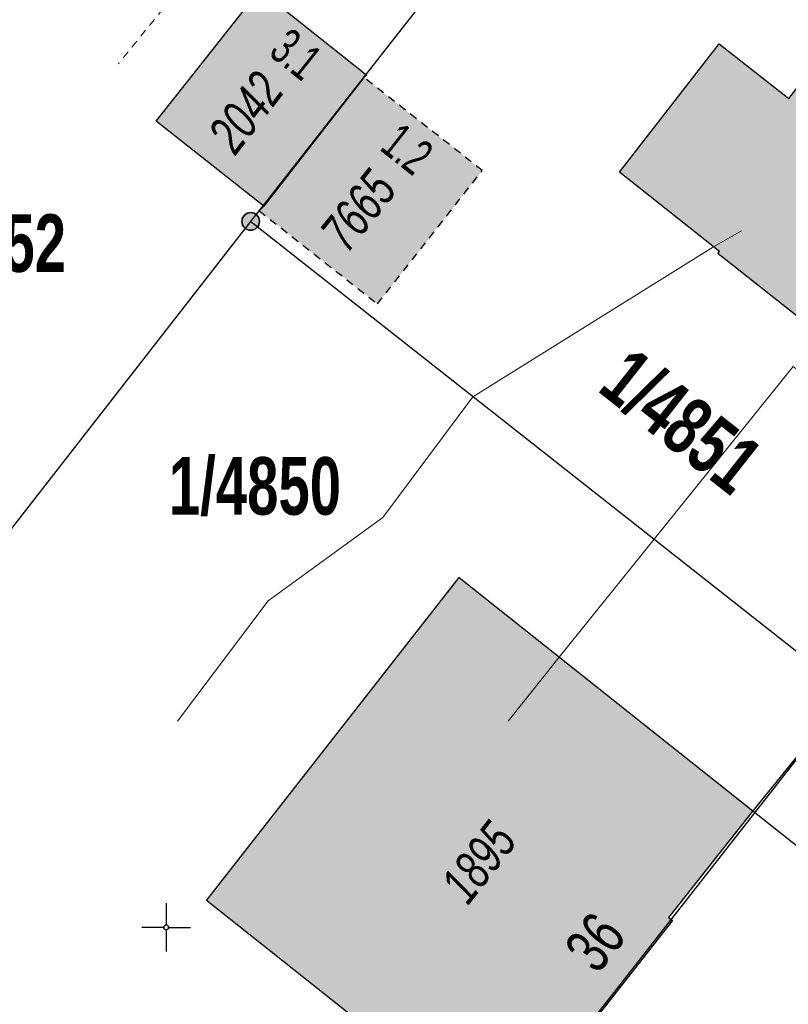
# Model space of a CAD drawing. Header units: metres. Extents: x 2695560 to 2696939, y 1260529 to 1262050.
# Tile 73 of 256: x 2696022 to 2696042, y 1260823 to 1260848. Entities that reach past the tile are written whole.
import ezdxf

# ---------------------------------------------------------------- set-up
doc = ezdxf.new("R2010")
doc.units = ezdxf.units.M
doc.linetypes.add('AUSGEZOGEN', pattern=[0])
doc.linetypes.add('VERDECKT2_S2', pattern=[0.36, 0.2, -0.16])
for name, color, linetype in [('XR$1$AV_Flächen (EO)', 7, 'AUSGEZOGEN'), ('XR$1$AV_Gebäudeflächen (BB)', 7, 'AUSGEZOGEN'), ('XR$1$AV_Gebäudeflächen (EO)', 7, 'AUSGEZOGEN'), ('XR$1$AV_Grenzpunkte', 7, 'AUSGEZOGEN'), ('XR$1$AV_Grundstück-Nr.', 7, 'AUSGEZOGEN'), ('XR$1$AV_Haus-Nr.', 7, 'AUSGEZOGEN'), ('XR$1$AV_Koordinatennetzpunkte', 7, 'AUSGEZOGEN'), ('XR$1$AV_Linien (BB)', 7, 'AUSGEZOGEN'), ('XR$1$AV_Versicherung-Nr.', 7, 'AUSGEZOGEN'), ('XR$1$Liegenschaftsgrenzen', 7, 'AUSGEZOGEN'), ('XR$1$PFAV', 255, 'AUSGEZOGEN'), ('XR$1$RP_Abstandslinie', 7, 'AUSGEZOGEN')]:
    doc.layers.add(name, color=color, linetype=linetype)
doc.layers.add('XR$2$ABW-Linie-R-ungenau', color=4, linetype='VERDECKT2_S2', lineweight=18)
doc.layers.add('XR$2$KOM-Linie-U-genau', color=91, linetype='AUSGEZOGEN', lineweight=18)
doc.styles.add('ARIAL', font='arial.ttf')

# ---------------------------------------------------------------- blocks, each defined once
blk = doc.blocks.new('BAV15')
at = {"layer": 'XR$1$PFAV', "transparency": 33554687}
blk.add_hatch(color=7, dxfattribs=at).paths.add_polyline_path([(0.5, 0), (0.49, 0.101), (0.459, 0.197), (0.41, 0.286), (0.344, 0.362), (0.264, 0.424), (0.174, 0.469), (0.076, 0.494), (-0.025, 0.499), (-0.125, 0.484), (-0.22, 0.449), (-0.306, 0.395), (-0.379, 0.326), (-0.437, 0.243), (-0.477, 0.15), (-0.497, 0.051), (-0.497, -0.051), (-0.477, -0.15), (-0.437, -0.243), (-0.379, -0.326), (-0.306, -0.395), (-0.22, -0.449), (-0.125, -0.484), (-0.025, -0.499), (0.076, -0.494), (0.174, -0.469), (0.264, -0.424), (0.344, -0.362), (0.41, -0.286), (0.459, -0.197), (0.49, -0.101)])
at = {"color": 7, "transparency": 33554687}
for start, end in [(90, 270), (270, 90)]:
    blk.add_arc((0, 0), 0.5, start, end, dxfattribs=at)
at = {"layer": 'XR$1$PFAV', "transparency": 33554687}
blk.add_circle((0, 0), 0.5, dxfattribs=at)
blk = doc.blocks.new('BAV2041')
at = {"color": 7, "transparency": 33554687}
for p, q in [((0, 0.5), (0, 0.05)), ((-0.05, 0), (-0.5, 0)), ((0.05, 0), (0.5, 0)), ((0, -0.05), (0, -0.5))]:
    blk.add_line(p, q, dxfattribs=at)
blk.add_circle((0, 0), 0.05, dxfattribs=at)
for start, end in [(90, 270), (270, 90)]:
    blk.add_arc((0, 0), 0.05, start, end, dxfattribs=at)

msp = doc.modelspace()

# ---------------------------------------------------------------- hatches: boundary and pattern name
at = {"layer": 'XR$1$AV_Gebäudeflächen (BB)', "true_color": 0xd2d2d2, "transparency": 33554687}
for points in [[(2696047.788, 1260836.173), (2696054.417, 1260844.565), (2696046.909, 1260850.723), (2696044.409, 1260847.554), (2696043.587, 1260848.177), (2696042.02, 1260846.163), (2696040.228, 1260847.571), (2696037.656, 1260844.265), (2696040.239, 1260842.225), (2696040.196, 1260842.17)], [(2696028.492, 1260843.391), (2696031.066, 1260846.711), (2696031.148, 1260846.769), (2696028.389, 1260848.966), (2696025.711, 1260845.582)], [(2696034.553, 1260819.521), (2696036.712, 1260822.26), (2696036.819, 1260822.176), (2696039.02, 1260824.988), (2696038.923, 1260825.064), (2696041.092, 1260827.815), (2696033.522, 1260833.822), (2696027.011, 1260825.5)]]:
    msp.add_hatch(color=254, dxfattribs=at).paths.add_polyline_path(points)
at = {"layer": 'XR$1$AV_Gebäudeflächen (EO)', "true_color": 0xebebeb, "transparency": 33554687}
msp.add_hatch(color=7, dxfattribs=at).paths.add_polyline_path([(2696031.42, 1260840.874), (2696034.121, 1260844.311), (2696031.066, 1260846.711), (2696028.492, 1260843.391), (2696028.366, 1260843.275)])

# ---------------------------------------------------------------- linework, layer by layer
at = {"layer": 'XR$1$AV_Flächen (EO)', "color": 7, "linetype": 'VERDECKT2_S2', "transparency": 33554687}
msp.add_line((2696028.366, 1260843.275), (2696031.42, 1260840.874), dxfattribs=at)
at = {"layer": 'XR$1$AV_Flächen (EO)', "color": 7, "linetype": 'AUSGEZOGEN', "transparency": 33554687}
msp.add_lwpolyline([(2696031.066, 1260846.711), (2696028.492, 1260843.391), (2696028.366, 1260843.275)], dxfattribs=at)
at = {"layer": 'XR$1$AV_Flächen (EO)', "color": 7, "linetype": 'VERDECKT2_S2', "transparency": 33554687}
msp.add_lwpolyline([(2696031.42, 1260840.874), (2696034.121, 1260844.311), (2696031.066, 1260846.711)], dxfattribs=at)
at = {"layer": 'XR$1$AV_Linien (BB)', "color": 7, "linetype": 'AUSGEZOGEN', "transparency": 33554687}
msp.add_line((2696041.092, 1260827.815), (2696045.407, 1260824.39), dxfattribs=at)
msp.add_lwpolyline([(2696047.788, 1260836.173), (2696040.196, 1260842.17), (2696040.239, 1260842.225), (2696037.656, 1260844.265), (2696040.228, 1260847.571), (2696042.02, 1260846.163), (2696043.587, 1260848.177), (2696044.409, 1260847.554), (2696046.909, 1260850.723), (2696054.417, 1260844.565), (2696047.788, 1260836.173)], close=True, dxfattribs=at)
for points in [[(2696028.492, 1260843.391), (2696025.711, 1260845.582), (2696028.389, 1260848.966)], [(2696028.389, 1260848.966), (2696031.148, 1260846.769), (2696031.066, 1260846.711), (2696028.492, 1260843.391)], [(2696034.553, 1260819.521), (2696027.011, 1260825.5), (2696033.522, 1260833.822), (2696041.092, 1260827.815)], [(2696047.84, 1260827.5), (2696043.574, 1260830.858), (2696041.092, 1260827.815)], [(2696041.092, 1260827.815), (2696038.923, 1260825.064), (2696039.02, 1260824.988), (2696036.819, 1260822.176), (2696036.712, 1260822.26), (2696034.553, 1260819.521)]]:
    msp.add_lwpolyline(points, dxfattribs=at)
at = {"layer": 'XR$1$Liegenschaftsgrenzen', "color": 7, "linetype": 'AUSGEZOGEN', "transparency": 33554687}
for p, q in [((2696028.15, 1260843), (2696042.01, 1260860.64)), ((2696020.42, 1260833.08), (2696028.15, 1260843)), ((2696028.15, 1260843), (2696047.84, 1260827.5))]:
    msp.add_line(p, q, dxfattribs=at)
at = {"layer": 'XR$1$RP_Abstandslinie', "color": 7, "linetype": 'AUSGEZOGEN', "transparency": 33554687}
msp.add_lwpolyline([(2696026.2, 1260867.73), (2695998.35, 1260890.53), (2695947.27, 1260932.35), (2695926.54, 1260908.15), (2695905.69, 1260883.84), (2695959.93, 1260841.13), (2695986.64, 1260820.1), (2696016.64, 1260796.49), (2696054.39, 1260844.66), (2696026.2, 1260867.73)], close=True, dxfattribs=at)
at = {"layer": 'XR$2$ABW-Linie-R-ungenau', "linetype": 'VERDECKT2_S2', "transparency": 33554687}
msp.add_line((2696027.258, 1260850.162), (2696024.742, 1260847.063), dxfattribs=at)
at = {"layer": 'XR$2$KOM-Linie-U-genau', "linetype": 'AUSGEZOGEN', "transparency": 33554687}
msp.add_line((2696036.099, 1260831.77), (2696034.79, 1260830.12), dxfattribs=at)
for points in [[(2696026.263, 1260830.12), (2696028.601, 1260833.221), (2696030.399, 1260834.532), (2696031.556, 1260835.375), (2696033.878, 1260838.484), (2696040.085, 1260842.348), (2696040.801, 1260842.759)], [(2696042.405, 1260839.057), (2696042.139, 1260839.265), (2696036.099, 1260831.77)]]:
    msp.add_lwpolyline(points, dxfattribs=at)

# ---------------------------------------------------------------- block references
at = {"layer": 'XR$1$AV_Grenzpunkte', "color": 7, "linetype": 'AUSGEZOGEN', "lineweight": -3, "transparency": 33554687, "xscale": 0.4549999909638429, "yscale": 0.4549999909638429}
msp.add_blockref('BAV15', (2696028.15, 1260843), dxfattribs=at)
at = {"layer": 'XR$1$AV_Koordinatennetzpunkte', "color": 7, "linetype": 'AUSGEZOGEN', "lineweight": -3, "transparency": 33554687, "xscale": 1.25, "yscale": 1.25}
msp.add_blockref('BAV2041', (2696025.97, 1260824.81), dxfattribs=at)

# ---------------------------------------------------------------- texts
at = {"layer": 'XR$1$AV_Grundstück-Nr.', "color": 7, "transparency": 33554687, "char_height": 1.48491, "width": 4.98214, "attachment_point": 5, "style": 'ARIAL'}
for s, insert in [('\\A1;{\\fArial|i0|b1;\\H1.484908;\\W0.700000;\\C7;1/4852}\\P', (2696021.17, 1260842.419)), ('\\A1;{\\fArial|i0|b1;\\H1.484908;\\W0.700000;\\C7;1/4850}\\P', (2696028.26, 1260836.163))]:
    msp.add_mtext(s, dxfattribs=dict(at, insert=insert))
at = {"layer": 'XR$1$AV_Grundstück-Nr.', "color": 7, "transparency": 33554687, "insert": (2696039.246, 1260837.843), "char_height": 1.48491, "width": 4.97324, "attachment_point": 5, "rotation": 321.7896, "style": 'ARIAL'}
msp.add_mtext('\\A1;{\\fArial|i0|b1;\\H1.484908;\\W0.700000;\\C7;1/4851}\\P', dxfattribs=at)
at = {"layer": 'XR$1$AV_Haus-Nr.', "color": 7, "transparency": 33554687, "style": 'ARIAL'}
for s, insert, char_height, width, attachment_point, rotation in [('\\W0.64;3.1', (2696029.613, 1260847.672), 0.9297, 1.5135, 2, 321.4701), ('\\W0.64;1.2', (2696032.472, 1260845.235), 0.9297, 1.5135, 2, 321.8427), ('\\W0.70;36', (2696037.495, 1260824.064), 1.1621, 1.68109, 8, 51.7482)]:
    msp.add_mtext(s, dxfattribs=dict(at, insert=insert, char_height=char_height, width=width, attachment_point=attachment_point, rotation=rotation))
at = {"layer": 'XR$1$AV_Versicherung-Nr.', "color": 7, "transparency": 33554687, "char_height": 0.96842, "attachment_point": 5, "style": 'ARIAL'}
for s, insert, width, rotation in [('\\A1;{\\fArial|i1|b0;\\H0.968418;\\W0.700000;\\C7;2042}\\P', (2696028.027, 1260845.813), 2.46457, 52.2153), ('\\A1;{\\fArial|i1|b0;\\H0.968418;\\W0.700000;\\C7;7665}\\P', (2696030.925, 1260843.274), 2.46457, 51.3909), ('\\A1;{\\fArial|i1|b0;\\H0.968418;\\W0.700000;\\C7;1895}\\P', (2696034.026, 1260826.483), 2.45636, 51.9489)]:
    msp.add_mtext(s, dxfattribs=dict(at, insert=insert, width=width, rotation=rotation))

doc.saveas('drawing.dxf')
